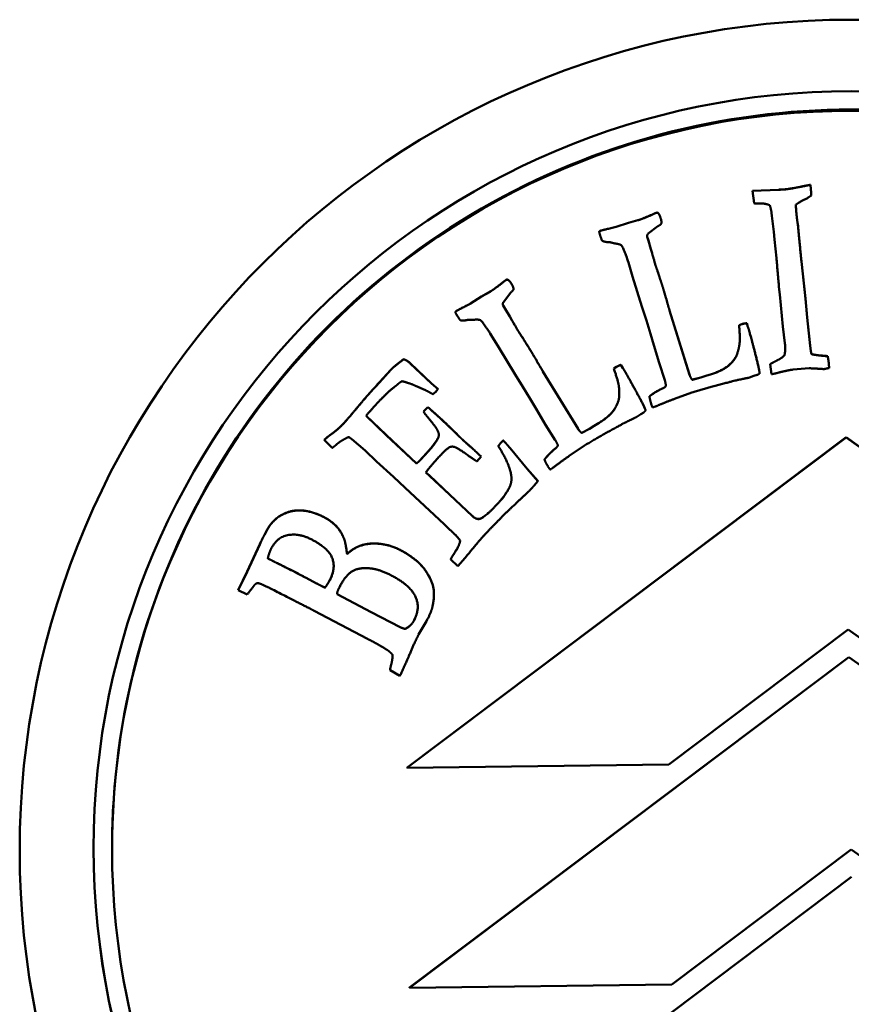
# Model space of a CAD drawing. Header units: millimetres. Extents: x 1253 to 6290, y 2267 to 4241.
# Tile 4 of 14: x 2718 to 2740, y 2653 to 2679. Entities that reach past the tile are written whole.
import ezdxf

# ---------------------------------------------------------------- set-up
doc = ezdxf.new("R2010")
doc.units = ezdxf.units.MM
doc.layers.add('Visibile (ISO)', color=7, linetype='Continuous', lineweight=50)
doc.layers.add('Visibile sottile (ISO)', color=7, linetype='Continuous', lineweight=35)

msp = doc.modelspace()

# ---------------------------------------------------------------- linework, layer by layer
at = {"layer": 'Visibile (ISO)'}
for p, q in [((2738.978, 2674.668), (2738.965, 2674.788)), ((2738.965, 2674.788), (2738.965, 2674.785)), ((2738.965, 2674.785), (2738.978, 2674.665)), ((2738.112, 2674.655), (2737.401, 2674.623)), ((2737.401, 2674.621), (2738.112, 2674.653)), ((2737.401, 2674.623), (2737.401, 2674.621)), ((2737.44, 2674.287), (2737.401, 2674.621)), ((2738.991, 2674.5), (2738.991, 2674.498)), ((2734.708, 2673.994), (2734.708, 2673.991)), ((2734.85, 2674.016), (2734.85, 2674.014)), ((2737.922, 2673.944), (2737.901, 2674.106)), ((2737.976, 2673.512), (2737.922, 2673.944)), ((2734.046, 2673.758), (2733.71, 2673.647)), ((2733.71, 2673.645), (2734.046, 2673.755)), ((2733.71, 2673.647), (2733.71, 2673.645)), ((2734.299, 2673.828), (2734.046, 2673.758)), ((2734.046, 2673.755), (2734.299, 2673.826)), ((2734.046, 2673.758), (2734.046, 2673.755)), ((2734.299, 2673.828), (2734.299, 2673.826)), ((2734.838, 2673.666), (2734.579, 2673.467)), ((2734.934, 2673.776), (2734.934, 2673.774)), ((2738.629, 2673.699), (2738.629, 2673.697)), ((2733.25, 2673.515), (2733.25, 2673.513)), ((2734.582, 2673.276), (2734.549, 2673.379)), ((2734.549, 2673.379), (2734.549, 2673.377)), ((2734.549, 2673.377), (2734.582, 2673.274)), ((2737.994, 2673.306), (2737.976, 2673.512)), ((2734.646, 2673.043), (2734.582, 2673.276)), ((2734.582, 2673.276), (2734.582, 2673.274)), ((2734.582, 2673.274), (2734.646, 2673.041)), ((2738.047, 2672.8), (2737.994, 2673.306)), ((2734.68, 2672.937), (2734.646, 2673.043)), ((2734.646, 2673.043), (2734.646, 2673.041)), ((2734.646, 2673.041), (2734.68, 2672.934)), ((2734.042, 2672.679), (2734.027, 2672.728)), ((2734.155, 2672.308), (2734.042, 2672.679)), ((2734.74, 2672.734), (2734.74, 2672.732)), ((2738.834, 2671.706), (2738.724, 2672.709)), ((2738.724, 2672.706), (2738.834, 2671.704)), ((2734.404, 2671.491), (2734.155, 2672.308)), ((2730.653, 2672.155), (2730.653, 2672.153)), ((2730.786, 2672.212), (2730.786, 2672.209)), ((2730.069, 2671.764), (2729.771, 2671.574)), ((2729.771, 2671.572), (2730.069, 2671.762)), ((2730.297, 2671.895), (2730.069, 2671.764)), ((2730.069, 2671.762), (2730.297, 2671.893)), ((2730.069, 2671.764), (2730.069, 2671.762)), ((2730.297, 2671.895), (2730.297, 2671.893)), ((2730.859, 2671.87), (2730.657, 2671.613)), ((2730.931, 2671.967), (2730.931, 2671.965)), ((2738.141, 2671.818), (2738.115, 2672.023)), ((2738.224, 2670.947), (2738.141, 2671.818)), ((2729.771, 2671.574), (2729.771, 2671.572)), ((2730.707, 2671.429), (2730.651, 2671.52)), ((2730.651, 2671.52), (2730.651, 2671.518)), ((2730.651, 2671.518), (2730.707, 2671.426)), ((2738.879, 2671.195), (2738.834, 2671.706)), ((2738.834, 2671.706), (2738.834, 2671.704)), ((2738.834, 2671.704), (2738.879, 2671.193)), ((2729.357, 2671.334), (2729.357, 2671.332)), ((2730.827, 2671.219), (2730.707, 2671.429)), ((2730.707, 2671.429), (2730.707, 2671.426)), ((2730.707, 2671.426), (2730.827, 2671.217)), ((2734.528, 2671.11), (2734.404, 2671.491)), ((2735.697, 2669.647), (2735.157, 2671.383)), ((2735.157, 2671.381), (2735.697, 2669.645)), ((2730.886, 2671.124), (2730.827, 2671.219)), ((2730.827, 2671.219), (2730.827, 2671.217)), ((2730.827, 2671.217), (2730.886, 2671.121)), ((2734.637, 2670.752), (2734.528, 2671.11)), ((2737.113, 2671.016), (2737.035, 2670.991)), ((2737.035, 2670.989), (2737.113, 2671.014)), ((2737.035, 2670.991), (2737.035, 2670.989)), ((2737.277, 2670.941), (2737.246, 2671.04)), ((2737.246, 2671.04), (2737.246, 2671.037)), ((2737.246, 2671.037), (2737.277, 2670.939)), ((2738.963, 2670.433), (2738.879, 2671.195)), ((2738.879, 2671.195), (2738.879, 2671.193)), ((2738.879, 2671.193), (2738.963, 2670.431)), ((2730.33, 2670.717), (2730.303, 2670.761)), ((2730.53, 2670.385), (2730.33, 2670.717)), ((2730.993, 2670.942), (2730.993, 2670.939)), ((2734.733, 2670.448), (2734.637, 2670.752)), ((2738.276, 2670.497), (2738.224, 2670.947)), ((2734.872, 2669.967), (2734.733, 2670.448)), ((2738.978, 2670.291), (2738.963, 2670.433)), ((2738.963, 2670.431), (2738.978, 2670.289)), ((2730.972, 2669.655), (2730.53, 2670.385)), ((2736.996, 2670.256), (2736.996, 2670.254)), ((2738.263, 2670.169), (2738.263, 2670.166)), ((2738.996, 2670.202), (2738.996, 2670.2)), ((2739.278, 2670.163), (2739.278, 2670.16)), ((2727.957, 2670.064), (2727.957, 2670.062)), ((2728.715, 2669.41), (2728.137, 2669.954)), ((2728.137, 2669.951), (2728.715, 2669.408)), ((2733.893, 2669.825), (2733.838, 2669.913)), ((2733.838, 2669.913), (2733.838, 2669.911)), ((2733.838, 2669.911), (2733.893, 2669.823)), ((2735.024, 2669.5), (2734.872, 2669.967)), ((2737.88, 2669.934), (2737.88, 2669.931)), ((2737.909, 2669.657), (2737.88, 2669.931)), ((2739.435, 2670.149), (2739.435, 2670.146)), ((2727.609, 2669.776), (2727.305, 2669.441)), ((2727.305, 2669.439), (2727.609, 2669.774)), ((2727.609, 2669.776), (2727.609, 2669.774)), ((2731.186, 2669.316), (2730.972, 2669.655)), ((2732.678, 2668.183), (2731.729, 2669.735)), ((2731.729, 2669.733), (2732.678, 2668.181)), ((2733.715, 2669.858), (2733.646, 2669.815)), ((2733.646, 2669.813), (2733.715, 2669.856)), ((2733.646, 2669.815), (2733.646, 2669.813)), ((2736.289, 2669.662), (2736.135, 2669.618)), ((2736.135, 2669.616), (2736.289, 2669.66)), ((2736.289, 2669.662), (2736.289, 2669.66)), ((2737.529, 2669.64), (2737.438, 2669.612)), ((2737.589, 2669.684), (2737.589, 2669.682)), ((2738.936, 2669.821), (2738.498, 2669.784)), ((2739.473, 2669.828), (2739.473, 2669.826)), ((2727.305, 2669.441), (2727.305, 2669.439)), ((2728.831, 2669.307), (2728.715, 2669.41)), ((2728.715, 2669.41), (2728.715, 2669.408)), ((2728.715, 2669.408), (2728.831, 2669.305)), ((2735.997, 2669.57), (2735.771, 2669.512)), ((2735.771, 2669.51), (2735.997, 2669.568)), ((2735.771, 2669.512), (2735.771, 2669.51)), ((2736.135, 2669.618), (2735.997, 2669.57)), ((2735.997, 2669.568), (2736.135, 2669.616)), ((2735.997, 2669.57), (2735.997, 2669.568)), ((2736.135, 2669.618), (2736.135, 2669.616)), ((2737.438, 2669.612), (2737.316, 2669.568)), ((2728.546, 2669.229), (2728.281, 2669.343)), ((2728.881, 2669.257), (2728.816, 2669.176)), ((2728.881, 2669.26), (2728.831, 2669.307)), ((2728.831, 2669.307), (2728.831, 2669.305)), ((2728.831, 2669.305), (2728.881, 2669.257)), ((2728.881, 2669.26), (2728.881, 2669.257)), ((2731.38, 2668.995), (2731.186, 2669.316)), ((2733.788, 2669.092), (2733.788, 2669.09)), ((2735.759, 2669.162), (2735.284, 2668.99)), ((2731.547, 2668.724), (2731.38, 2668.995)), ((2734.612, 2669.06), (2734.612, 2669.058)), ((2728.511, 2668.666), (2728.494, 2668.641)), ((2728.494, 2668.639), (2728.511, 2668.664)), ((2728.494, 2668.641), (2728.494, 2668.639)), ((2728.615, 2668.77), (2728.511, 2668.666)), ((2728.511, 2668.664), (2728.615, 2668.768)), ((2728.511, 2668.666), (2728.511, 2668.664)), ((2728.615, 2668.77), (2728.615, 2668.768)), ((2731.799, 2668.292), (2731.547, 2668.724)), ((2734.375, 2668.576), (2734.267, 2668.504)), ((2734.455, 2668.626), (2734.375, 2668.576)), ((2734.505, 2668.679), (2734.505, 2668.677)), ((2734.775, 2668.784), (2734.738, 2668.773)), ((2726.939, 2668.528), (2727.488, 2668.011)), ((2727.488, 2668.014), (2726.94, 2668.53)), ((2733.248, 2668.343), (2733.11, 2668.263)), ((2733.11, 2668.261), (2733.248, 2668.341)), ((2733.248, 2668.343), (2733.248, 2668.341)), ((2732.061, 2667.876), (2731.799, 2668.292)), ((2732.988, 2668.182), (2732.783, 2668.071)), ((2732.783, 2668.069), (2732.988, 2668.18)), ((2732.783, 2668.071), (2732.783, 2668.069)), ((2733.11, 2668.263), (2732.988, 2668.182)), ((2732.988, 2668.18), (2733.11, 2668.261)), ((2732.988, 2668.182), (2732.988, 2668.18)), ((2733.11, 2668.263), (2733.11, 2668.261)), ((2725.809, 2667.884), (2725.809, 2667.882)), ((2726.023, 2667.663), (2725.809, 2667.882)), ((2726.915, 2667.592), (2726.552, 2667.898)), ((2728.304, 2667.245), (2727.488, 2668.014)), ((2727.488, 2668.011), (2728.304, 2667.243)), ((2739.93, 2667.952), (2728.043, 2659.003)), ((2728.043, 2659.001), (2739.93, 2667.95)), ((2730.655, 2667.868), (2730.655, 2667.865)), ((2739.93, 2667.95), (2739.93, 2667.952)), ((2752.04, 2659.308), (2739.93, 2667.952)), ((2739.93, 2667.95), (2752.04, 2659.306)), ((2727.226, 2667.293), (2726.915, 2667.592)), ((2730.519, 2667.711), (2730.519, 2667.709)), ((2730.838, 2667.66), (2730.762, 2667.749)), ((2730.762, 2667.749), (2730.762, 2667.747)), ((2730.762, 2667.747), (2730.838, 2667.658)), ((2731.303, 2667.098), (2730.838, 2667.66)), ((2730.838, 2667.658), (2731.303, 2667.095)), ((2732.856, 2667.729), (2732.439, 2667.446)), ((2727.684, 2666.88), (2727.226, 2667.293)), ((2728.304, 2667.245), (2728.304, 2667.243)), ((2730.058, 2667.427), (2729.937, 2667.298)), ((2730.058, 2667.429), (2729.995, 2667.488)), ((2729.995, 2667.486), (2730.058, 2667.427)), ((2730.058, 2667.429), (2730.058, 2667.427)), ((2731.77, 2667.349), (2731.77, 2667.347)), ((2728.561, 2667.001), (2728.655, 2666.912)), ((2728.655, 2666.915), (2728.562, 2667.002)), ((2731.59, 2666.768), (2731.303, 2667.098)), ((2731.303, 2667.098), (2731.303, 2667.095)), ((2731.303, 2667.095), (2731.59, 2666.766)), ((2731.996, 2667.121), (2731.963, 2667.101)), ((2727.995, 2666.582), (2727.684, 2666.88)), ((2729.208, 2666.395), (2728.655, 2666.915)), ((2728.655, 2666.912), (2729.208, 2666.392)), ((2731.59, 2666.768), (2731.59, 2666.766)), ((2729.052, 2665.598), (2727.995, 2666.582)), ((2729.81, 2665.827), (2729.208, 2666.395)), ((2729.208, 2666.392), (2729.81, 2665.825)), ((2724.534, 2665.772), (2724.534, 2665.77)), ((2730.002, 2665.742), (2730.002, 2665.739)), ((2724.267, 2665.45), (2724.192, 2665.309)), ((2724.192, 2665.307), (2724.267, 2665.448)), ((2724.267, 2665.45), (2724.267, 2665.448)), ((2729.133, 2665.515), (2729.052, 2665.598)), ((2724.104, 2665.141), (2724.063, 2665.056)), ((2724.063, 2665.053), (2724.104, 2665.139)), ((2724.104, 2665.141), (2724.104, 2665.139)), ((2724.192, 2665.307), (2724.192, 2665.309)), ((2724.063, 2665.056), (2723.721, 2664.315)), ((2723.721, 2664.313), (2724.063, 2665.053)), ((2726.425, 2664.793), (2726.425, 2664.791)), ((2729.23, 2664.645), (2729.23, 2664.643)), ((2729.421, 2664.463), (2729.23, 2664.643)), ((2729.619, 2664.691), (2729.421, 2664.463)), ((2729.689, 2664.767), (2729.619, 2664.691)), ((2723.721, 2664.315), (2723.477, 2663.815)), ((2723.477, 2663.813), (2723.721, 2664.313)), ((2723.721, 2664.315), (2723.721, 2664.313)), ((2725.318, 2664.145), (2725.6, 2663.996)), ((2725.6, 2663.994), (2725.318, 2664.143)), ((2723.477, 2663.815), (2723.477, 2663.813)), ((2723.721, 2663.694), (2723.477, 2663.813)), ((2725.827, 2663.879), (2725.827, 2663.881)), ((2726.156, 2663.702), (2727.075, 2663.218)), ((2726.156, 2663.7), (2726.156, 2663.702)), ((2727.075, 2663.215), (2726.156, 2663.7)), ((2728.778, 2663.703), (2728.778, 2663.701)), ((2726.978, 2662.497), (2725.535, 2663.253)), ((2727.075, 2663.218), (2727.86, 2662.813)), ((2727.86, 2662.811), (2727.075, 2663.215)), ((2728.576, 2662.974), (2728.363, 2662.609)), ((2728, 2662.761), (2728, 2662.764)), ((2739.99, 2662.744), (2735.139, 2659.091)), ((2744.933, 2659.215), (2739.99, 2662.744)), ((2740.005, 2662.002), (2728.117, 2653.053)), ((2728.117, 2653.05), (2740.005, 2662)), ((2740.005, 2662), (2740.005, 2662.002)), ((2752.116, 2653.357), (2740.005, 2662.002)), ((2740.005, 2662), (2752.116, 2653.354)), ((2727.59, 2661.645), (2727.59, 2661.643)), ((2727.858, 2661.496), (2727.59, 2661.643)), ((2735.139, 2659.091), (2728.043, 2659.001)), ((2728.043, 2659.001), (2728.043, 2659.003)), ((2720.066, 2656.796), (2720.066, 2656.829)), ((2740.066, 2656.794), (2735.213, 2653.14)), ((2745.009, 2653.265), (2740.066, 2656.794)), ((2740.081, 2656.052), (2728.193, 2647.103)), ((2728.193, 2647.1), (2740.081, 2656.05)), ((2735.213, 2653.14), (2728.117, 2653.05)), ((2728.117, 2653.053), (2728.117, 2653.05))]:
    msp.add_line(p, q, dxfattribs=at)
for centre, major_axis in [((2740.066, 2656.762), (22.5, 0)), ((2740.066, 2656.826), (-20.5, 0)), ((2740.066, 2656.796), (20, 0))]:
    msp.add_ellipse(centre, major_axis=major_axis, ratio=0.999753, dxfattribs=at)
for centre, major_axis, start_param, end_param in [((2740.066, 2656.829), (20, 0), 0, 3.141593), ((2724.504, 2664.999), (-0.425, 0), 5.797692, 5.940276), ((2724.504, 2664.996), (-0.425, 0), 5.797692, 5.940276), ((2740.066, 2656.829), (-20.5, 0), 0.000078, 3.141515)]:
    msp.add_ellipse(centre, major_axis=major_axis, ratio=0.999753, start_param=start_param, end_param=end_param, dxfattribs=at)
for points in [[(2738.74, 2674.742), (2738.422, 2674.679), (2738.276, 2674.663)], [(2738.276, 2674.661), (2738.422, 2674.676), (2738.74, 2674.74)], [(2738.965, 2674.788), (2738.919, 2674.778), (2738.74, 2674.742)], [(2738.74, 2674.74), (2738.919, 2674.776), (2738.965, 2674.785)], [(2738.276, 2674.663), (2738.242, 2674.66), (2738.112, 2674.655)], [(2738.112, 2674.653), (2738.242, 2674.658), (2738.276, 2674.661)], [(2738.991, 2674.498), (2738.898, 2674.432), (2738.655, 2674.311), (2738.575, 2674.251)], [(2738.991, 2674.5), (2738.985, 2674.603), (2738.978, 2674.668)], [(2738.978, 2674.665), (2738.985, 2674.601), (2738.991, 2674.498)], [(2737.527, 2674.284), (2737.475, 2674.282), (2737.44, 2674.287)], [(2737.871, 2674.229), (2737.76, 2674.291), (2737.527, 2674.284)], [(2737.901, 2674.106), (2737.893, 2674.144), (2737.871, 2674.229)], [(2738.575, 2674.251), (2738.572, 2674.151), (2738.592, 2673.966)], [(2738.592, 2673.969), (2738.575, 2674.131), (2738.575, 2674.228)], [(2734.708, 2673.994), (2734.463, 2673.88), (2734.299, 2673.828)], [(2734.299, 2673.826), (2734.463, 2673.878), (2734.708, 2673.991)], [(2734.791, 2674.029), (2734.779, 2674.025), (2734.708, 2673.994)], [(2734.708, 2673.991), (2734.779, 2674.023), (2734.791, 2674.027)], [(2734.85, 2674.016), (2734.828, 2674.041), (2734.791, 2674.029)], [(2734.791, 2674.027), (2734.828, 2674.039), (2734.85, 2674.014)], [(2734.916, 2673.879), (2734.883, 2673.981), (2734.85, 2674.016)], [(2734.85, 2674.014), (2734.883, 2673.979), (2734.916, 2673.876)], [(2738.629, 2673.699), (2738.609, 2673.801), (2738.592, 2673.969)], [(2738.592, 2673.966), (2738.609, 2673.799), (2738.629, 2673.697)], [(2733.71, 2673.647), (2733.343, 2673.563), (2733.29, 2673.546)], [(2733.29, 2673.544), (2733.343, 2673.561), (2733.71, 2673.645)], [(2734.931, 2673.741), (2734.923, 2673.711), (2734.838, 2673.666)], [(2734.934, 2673.776), (2734.934, 2673.82), (2734.916, 2673.879)], [(2734.916, 2673.876), (2734.942, 2673.794), (2734.931, 2673.741)], [(2738.724, 2672.709), (2738.688, 2673.056), (2738.629, 2673.699)], [(2738.629, 2673.697), (2738.688, 2673.053), (2738.724, 2672.706)], [(2733.29, 2673.546), (2733.265, 2673.538), (2733.25, 2673.515)], [(2733.25, 2673.513), (2733.265, 2673.536), (2733.29, 2673.544)], [(2733.274, 2673.421), (2733.265, 2673.45), (2733.25, 2673.513)], [(2733.324, 2673.279), (2733.29, 2673.372), (2733.274, 2673.421)], [(2734.579, 2673.467), (2734.57, 2673.455), (2734.547, 2673.426)], [(2734.547, 2673.426), (2734.547, 2673.398), (2734.549, 2673.377)], [(2734.549, 2673.379), (2734.547, 2673.397), (2734.547, 2673.419)], [(2733.463, 2673.237), (2733.371, 2673.244), (2733.324, 2673.279)], [(2733.586, 2673.222), (2733.517, 2673.24), (2733.463, 2673.237)], [(2733.693, 2673.197), (2733.68, 2673.197), (2733.586, 2673.222)], [(2734.027, 2672.728), (2733.888, 2673.109), (2733.832, 2673.173), (2733.693, 2673.197)], [(2734.74, 2672.734), (2734.685, 2672.92), (2734.68, 2672.937)], [(2734.68, 2672.934), (2734.685, 2672.918), (2734.74, 2672.732)], [(2734.765, 2672.638), (2734.75, 2672.687), (2734.74, 2672.734)], [(2734.74, 2672.732), (2734.75, 2672.685), (2734.765, 2672.636)], [(2734.832, 2672.442), (2734.783, 2672.581), (2734.765, 2672.638)], [(2734.765, 2672.636), (2734.783, 2672.578), (2734.832, 2672.44)], [(2738.115, 2672.023), (2738.05, 2672.774), (2738.047, 2672.8)], [(2734.957, 2672.061), (2734.905, 2672.226), (2734.832, 2672.442)], [(2734.832, 2672.44), (2734.905, 2672.223), (2734.957, 2672.059)], [(2730.653, 2672.155), (2730.444, 2671.985), (2730.297, 2671.895)], [(2730.297, 2671.893), (2730.444, 2671.983), (2730.653, 2672.153)], [(2730.726, 2672.21), (2730.715, 2672.203), (2730.653, 2672.155)], [(2730.653, 2672.153), (2730.715, 2672.201), (2730.726, 2672.208)], [(2730.786, 2672.212), (2730.759, 2672.23), (2730.726, 2672.21)], [(2730.726, 2672.208), (2730.759, 2672.228), (2730.786, 2672.209)], [(2730.883, 2672.095), (2730.827, 2672.186), (2730.786, 2672.212)], [(2730.786, 2672.209), (2730.827, 2672.184), (2730.883, 2672.092)], [(2730.931, 2671.967), (2730.929, 2672.021), (2730.883, 2672.095)], [(2730.883, 2672.092), (2730.929, 2672.019), (2730.931, 2671.965)], [(2735.086, 2671.623), (2735.018, 2671.868), (2734.957, 2672.061)], [(2734.957, 2672.059), (2735.018, 2671.866), (2735.086, 2671.621)], [(2730.931, 2671.965), (2730.93, 2671.934), (2730.859, 2671.87)], [(2729.771, 2671.574), (2729.436, 2671.403), (2729.388, 2671.374)], [(2729.388, 2671.371), (2729.436, 2671.401), (2729.771, 2671.572)], [(2730.657, 2671.613), (2730.651, 2671.599), (2730.637, 2671.565)], [(2730.651, 2671.52), (2730.643, 2671.54), (2730.637, 2671.566)], [(2730.637, 2671.565), (2730.643, 2671.539), (2730.651, 2671.518)], [(2735.157, 2671.383), (2735.11, 2671.531), (2735.086, 2671.623)], [(2735.086, 2671.621), (2735.11, 2671.529), (2735.157, 2671.381)], [(2729.388, 2671.374), (2729.366, 2671.36), (2729.357, 2671.334)], [(2729.357, 2671.332), (2729.366, 2671.358), (2729.388, 2671.371)], [(2729.403, 2671.249), (2729.387, 2671.274), (2729.357, 2671.332)], [(2729.486, 2671.123), (2729.43, 2671.205), (2729.403, 2671.249)], [(2729.632, 2671.117), (2729.54, 2671.101), (2729.486, 2671.123)], [(2729.754, 2671.131), (2729.683, 2671.133), (2729.632, 2671.117)], [(2729.865, 2671.134), (2729.851, 2671.131), (2729.754, 2671.131)], [(2730.303, 2670.761), (2730.075, 2671.097), (2730.005, 2671.144), (2729.865, 2671.134)], [(2730.993, 2670.942), (2730.895, 2671.109), (2730.886, 2671.124)], [(2730.886, 2671.121), (2730.895, 2671.107), (2730.993, 2670.939)], [(2736.996, 2670.254), (2737.043, 2670.391), (2737.063, 2670.672), (2737.035, 2670.989)], [(2737.246, 2671.04), (2737.17, 2671.034), (2737.113, 2671.016)], [(2737.113, 2671.014), (2737.17, 2671.032), (2737.246, 2671.037)], [(2731.042, 2670.855), (2731.014, 2670.899), (2730.993, 2670.942)], [(2730.993, 2670.939), (2731.014, 2670.897), (2731.042, 2670.853)], [(2731.154, 2670.681), (2731.073, 2670.804), (2731.042, 2670.855)], [(2731.042, 2670.853), (2731.073, 2670.802), (2731.154, 2670.679)], [(2737.525, 2670.012), (2737.36, 2670.678), (2737.277, 2670.941)], [(2737.277, 2670.939), (2737.36, 2670.676), (2737.525, 2670.009)], [(2731.368, 2670.343), (2731.278, 2670.489), (2731.154, 2670.681)], [(2731.154, 2670.679), (2731.278, 2670.487), (2731.368, 2670.341)], [(2738.263, 2670.166), (2738.297, 2670.291), (2738.276, 2670.497)], [(2731.601, 2669.95), (2731.475, 2670.17), (2731.368, 2670.343)], [(2731.368, 2670.341), (2731.475, 2670.168), (2731.601, 2669.947)], [(2736.996, 2670.256), (2736.979, 2670.138), (2736.846, 2669.987)], [(2736.846, 2669.985), (2736.979, 2670.135), (2736.996, 2670.254)], [(2738.263, 2670.169), (2738.192, 2670.096), (2738.036, 2670.019)], [(2738.036, 2670.017), (2738.192, 2670.094), (2738.263, 2670.166)], [(2738.284, 2670.352), (2738.284, 2670.245), (2738.263, 2670.169)], [(2738.996, 2670.202), (2738.981, 2670.261), (2738.978, 2670.291)], [(2738.978, 2670.289), (2738.981, 2670.259), (2738.996, 2670.2)], [(2739.278, 2670.163), (2739.151, 2670.171), (2738.996, 2670.202)], [(2738.996, 2670.2), (2739.151, 2670.169), (2739.278, 2670.16)], [(2739.435, 2670.149), (2739.299, 2670.16), (2739.278, 2670.163)], [(2739.278, 2670.16), (2739.299, 2670.158), (2739.435, 2670.146)], [(2727.957, 2670.064), (2727.713, 2669.886), (2727.609, 2669.776)], [(2727.609, 2669.774), (2727.713, 2669.884), (2727.957, 2670.062)], [(2728.137, 2669.954), (2728.043, 2670.042), (2727.957, 2670.064)], [(2727.957, 2670.062), (2728.043, 2670.04), (2728.137, 2669.951)], [(2731.729, 2669.735), (2731.648, 2669.867), (2731.601, 2669.95)], [(2731.601, 2669.947), (2731.648, 2669.865), (2731.729, 2669.733)], [(2733.838, 2669.913), (2733.767, 2669.89), (2733.715, 2669.858)], [(2733.715, 2669.856), (2733.767, 2669.887), (2733.838, 2669.911)], [(2736.846, 2669.987), (2736.671, 2669.783), (2736.289, 2669.662)], [(2736.289, 2669.66), (2736.671, 2669.78), (2736.846, 2669.985)], [(2737.589, 2669.684), (2737.589, 2669.753), (2737.525, 2670.012)], [(2737.525, 2670.009), (2737.592, 2669.741), (2737.589, 2669.677)], [(2738.036, 2670.019), (2737.929, 2669.965), (2737.88, 2669.934)], [(2737.88, 2669.931), (2737.929, 2669.962), (2738.036, 2670.017)], [(2739.464, 2669.957), (2739.456, 2670.034), (2739.435, 2670.149)], [(2739.435, 2670.146), (2739.456, 2670.032), (2739.464, 2669.955)], [(2739.473, 2669.828), (2739.468, 2669.914), (2739.464, 2669.957)], [(2739.464, 2669.955), (2739.468, 2669.912), (2739.473, 2669.826)], [(2733.788, 2669.09), (2733.8, 2669.234), (2733.75, 2669.512), (2733.646, 2669.813)], [(2734.361, 2668.985), (2734.038, 2669.591), (2733.893, 2669.825)], [(2733.893, 2669.823), (2734.038, 2669.589), (2734.361, 2668.983)], [(2735.771, 2669.512), (2735.732, 2669.536), (2735.697, 2669.647)], [(2735.697, 2669.645), (2735.732, 2669.534), (2735.771, 2669.51)], [(2737.589, 2669.677), (2737.541, 2669.644), (2737.529, 2669.64)], [(2738.121, 2669.705), (2737.96, 2669.667), (2737.909, 2669.657)], [(2738.498, 2669.784), (2738.365, 2669.77), (2738.121, 2669.705)], [(2739.272, 2669.804), (2739.233, 2669.805), (2738.936, 2669.821)], [(2739.337, 2669.798), (2739.316, 2669.796), (2739.272, 2669.804)], [(2739.426, 2669.816), (2739.346, 2669.799), (2739.337, 2669.798)], [(2739.473, 2669.826), (2739.443, 2669.822), (2739.426, 2669.816)], [(2727.305, 2669.441), (2727.001, 2669.118), (2726.645, 2668.689)], [(2726.645, 2668.687), (2727.001, 2669.116), (2727.305, 2669.439)], [(2727.783, 2669.374), (2727.762, 2669.358), (2727.664, 2669.279)], [(2727.914, 2669.469), (2727.854, 2669.443), (2727.783, 2669.374)], [(2728.281, 2669.343), (2728.117, 2669.42), (2727.914, 2669.469)], [(2735.057, 2669.352), (2735.042, 2669.442), (2735.024, 2669.5)], [(2737.024, 2669.508), (2736.977, 2669.498), (2736.149, 2669.286), (2735.759, 2669.162)], [(2737.316, 2669.568), (2737.296, 2669.562), (2737.024, 2669.508)], [(2727.664, 2669.279), (2727.482, 2669.13), (2727.299, 2668.936)], [(2728.751, 2669.119), (2728.68, 2669.157), (2728.546, 2669.229)], [(2728.816, 2669.176), (2728.801, 2669.16), (2728.751, 2669.119)], [(2733.792, 2669.185), (2733.792, 2669.139), (2733.788, 2669.092)], [(2734.948, 2669.27), (2734.923, 2669.262), (2734.675, 2669.116), (2734.612, 2669.06)], [(2734.612, 2669.058), (2734.675, 2669.114), (2734.923, 2669.26), (2734.948, 2669.268)], [(2735.057, 2669.354), (2735.038, 2669.299), (2734.948, 2669.27)], [(2734.948, 2669.268), (2735.038, 2669.297), (2735.057, 2669.352)], [(2727.299, 2668.936), (2727.092, 2668.716), (2726.939, 2668.528)], [(2733.709, 2668.793), (2733.801, 2668.971), (2733.788, 2669.09)], [(2733.79, 2669.062), (2733.789, 2668.951), (2733.709, 2668.795)], [(2734.505, 2668.679), (2734.492, 2668.742), (2734.361, 2668.985)], [(2734.361, 2668.983), (2734.492, 2668.739), (2734.505, 2668.677)], [(2734.665, 2668.831), (2734.617, 2668.983), (2734.612, 2669.058)], [(2734.692, 2668.762), (2734.675, 2668.802), (2734.665, 2668.831)], [(2735.284, 2668.99), (2735.009, 2668.89), (2734.775, 2668.784)], [(2726.645, 2668.689), (2726.406, 2668.405), (2726.347, 2668.342)], [(2726.347, 2668.34), (2726.406, 2668.403), (2726.645, 2668.687)], [(2728.846, 2668.189), (2728.798, 2668.264), (2728.494, 2668.639)], [(2728.998, 2668.422), (2728.869, 2668.543), (2728.615, 2668.77)], [(2728.615, 2668.768), (2728.869, 2668.541), (2728.998, 2668.419)], [(2733.709, 2668.795), (2733.589, 2668.554), (2733.248, 2668.343)], [(2733.248, 2668.341), (2733.589, 2668.552), (2733.709, 2668.793)], [(2734.505, 2668.677), (2734.466, 2668.633), (2734.455, 2668.626)], [(2734.738, 2668.773), (2734.726, 2668.769), (2734.692, 2668.762)], [(2726.347, 2668.342), (2726.17, 2668.154), (2726.002, 2668.039)], [(2726.002, 2668.037), (2726.17, 2668.152), (2726.347, 2668.34)], [(2729.5, 2667.937), (2729.453, 2667.981), (2729.289, 2668.147), (2728.998, 2668.422)], [(2728.998, 2668.419), (2729.289, 2668.145), (2729.453, 2667.979), (2729.5, 2667.935)], [(2733.998, 2668.374), (2733.956, 2668.353), (2733.205, 2667.944), (2732.856, 2667.729)], [(2734.267, 2668.504), (2734.249, 2668.493), (2733.998, 2668.374)], [(2726.002, 2668.039), (2725.916, 2667.979), (2725.809, 2667.884)], [(2725.809, 2667.882), (2725.916, 2667.976), (2726.002, 2668.037)], [(2728.387, 2667.313), (2728.695, 2667.639), (2728.917, 2667.951), (2728.907, 2668.084), (2728.846, 2668.189)], [(2732.783, 2668.071), (2732.739, 2668.084), (2732.678, 2668.183)], [(2732.678, 2668.181), (2732.739, 2668.082), (2732.783, 2668.069)], [(2726.333, 2667.891), (2726.207, 2667.821), (2726.109, 2667.729)], [(2726.405, 2667.93), (2726.378, 2667.914), (2726.333, 2667.891)], [(2726.493, 2667.948), (2726.444, 2667.959), (2726.405, 2667.93)], [(2726.552, 2667.898), (2726.54, 2667.91), (2726.493, 2667.948)], [(2729.995, 2667.488), (2729.917, 2667.562), (2729.575, 2667.866), (2729.5, 2667.937)], [(2729.5, 2667.935), (2729.575, 2667.864), (2729.917, 2667.56), (2729.995, 2667.486)], [(2730.595, 2667.811), (2730.563, 2667.777), (2730.519, 2667.711)], [(2730.519, 2667.709), (2730.563, 2667.774), (2730.595, 2667.809)], [(2730.655, 2667.868), (2730.613, 2667.83), (2730.595, 2667.811)], [(2730.595, 2667.809), (2730.613, 2667.828), (2730.655, 2667.865)], [(2730.762, 2667.749), (2730.718, 2667.796), (2730.655, 2667.868)], [(2730.655, 2667.865), (2730.718, 2667.794), (2730.762, 2667.747)], [(2732.129, 2667.741), (2732.093, 2667.825), (2732.061, 2667.876)], [(2726.109, 2667.729), (2726.074, 2667.698), (2726.023, 2667.663)], [(2729.199, 2667.685), (2729.145, 2667.665), (2728.926, 2667.433)], [(2729.343, 2667.686), (2729.272, 2667.711), (2729.199, 2667.685)], [(2729.725, 2667.444), (2729.435, 2667.652), (2729.343, 2667.686)], [(2730.851, 2667.012), (2730.778, 2667.311), (2730.519, 2667.709)], [(2732.044, 2667.635), (2732.022, 2667.621), (2731.818, 2667.419), (2731.77, 2667.349)], [(2731.77, 2667.347), (2731.818, 2667.417), (2732.022, 2667.619), (2732.044, 2667.633)], [(2732.129, 2667.741), (2732.124, 2667.684), (2732.044, 2667.635)], [(2732.044, 2667.633), (2732.125, 2667.682), (2732.129, 2667.741)], [(2728.387, 2667.315), (2728.358, 2667.284), (2728.304, 2667.245)], [(2728.304, 2667.243), (2728.358, 2667.281), (2728.387, 2667.313)], [(2728.926, 2667.433), (2728.669, 2667.16), (2728.561, 2667.001)], [(2729.937, 2667.298), (2729.887, 2667.333), (2729.725, 2667.444)], [(2731.878, 2667.14), (2731.794, 2667.275), (2731.77, 2667.347)], [(2732.439, 2667.446), (2732.196, 2667.281), (2731.996, 2667.121)], [(2730.832, 2666.621), (2730.907, 2666.782), (2730.851, 2667.012)], [(2731.92, 2667.08), (2731.894, 2667.114), (2731.878, 2667.14)], [(2731.963, 2667.101), (2731.952, 2667.094), (2731.92, 2667.08)], [(2730.875, 2666.829), (2730.875, 2666.715), (2730.832, 2666.623)], [(2731.59, 2666.766), (2731.487, 2666.638), (2731.425, 2666.572)], [(2730.832, 2666.623), (2730.726, 2666.391), (2730.49, 2666.14)], [(2730.49, 2666.138), (2730.726, 2666.389), (2730.832, 2666.621)], [(2731.425, 2666.572), (2731.328, 2666.468), (2730.886, 2666.056)], [(2725.805, 2665.788), (2725.618, 2665.887), (2725.244, 2665.982), (2724.891, 2665.959), (2724.597, 2665.826), (2724.534, 2665.772)], [(2724.534, 2665.77), (2724.597, 2665.824), (2724.891, 2665.956), (2725.244, 2665.98), (2725.618, 2665.885), (2725.805, 2665.786)], [(2730.49, 2666.14), (2730.132, 2665.761), (2730.002, 2665.742)], [(2730.002, 2665.739), (2730.132, 2665.759), (2730.49, 2666.138)], [(2730.886, 2666.056), (2730.574, 2665.763), (2730.164, 2665.327)], [(2724.534, 2665.772), (2724.351, 2665.62), (2724.267, 2665.45)], [(2724.267, 2665.448), (2724.351, 2665.618), (2724.534, 2665.77)], [(2726.349, 2665.194), (2726.276, 2665.388), (2726.011, 2665.68), (2725.805, 2665.788)], [(2725.805, 2665.786), (2726.011, 2665.677), (2726.276, 2665.386), (2726.349, 2665.192)], [(2730.002, 2665.742), (2729.917, 2665.727), (2729.81, 2665.827)], [(2729.81, 2665.825), (2729.917, 2665.725), (2730.002, 2665.739)], [(2729.3, 2665.365), (2729.252, 2665.409), (2729.133, 2665.515)], [(2729.486, 2665.154), (2729.422, 2665.25), (2729.3, 2665.365)], [(2724.192, 2665.309), (2724.14, 2665.22), (2724.128, 2665.197)], [(2724.128, 2665.195), (2724.14, 2665.217), (2724.192, 2665.307)], [(2724.373, 2664.939), (2724.544, 2665.262), (2725.148, 2665.353), (2725.472, 2665.182)], [(2725.472, 2665.182), (2725.929, 2664.941), (2726.127, 2664.403), (2725.954, 2664.075)], [(2726.425, 2664.793), (2726.386, 2665.097), (2726.349, 2665.194)], [(2726.349, 2665.192), (2726.386, 2665.095), (2726.425, 2664.791)], [(2729.486, 2665.154), (2729.473, 2665.029), (2729.328, 2664.813)], [(2729.328, 2664.811), (2729.474, 2665.029), (2729.486, 2665.154)], [(2730.164, 2665.327), (2729.96, 2665.11), (2729.689, 2664.767)], [(2724.28, 2664.671), (2724.323, 2664.843), (2724.373, 2664.939)], [(2727.889, 2664.888), (2727.512, 2665.087), (2726.715, 2665.065), (2726.425, 2664.793)], [(2726.425, 2664.791), (2726.715, 2665.062), (2727.512, 2665.085), (2727.889, 2664.886)], [(2728.33, 2664.588), (2728.114, 2664.77), (2727.889, 2664.888)], [(2727.889, 2664.886), (2728.114, 2664.767), (2728.33, 2664.585)], [(2724.504, 2664.558), (2724.357, 2664.63), (2724.28, 2664.671)], [(2724.281, 2664.673), (2724.357, 2664.632), (2724.504, 2664.56)], [(2728.596, 2664.271), (2728.49, 2664.449), (2728.33, 2664.588)], [(2728.33, 2664.585), (2728.49, 2664.447), (2728.596, 2664.269)], [(2729.328, 2664.813), (2729.25, 2664.692), (2729.23, 2664.645)], [(2729.23, 2664.643), (2729.25, 2664.69), (2729.328, 2664.811)], [(2724.504, 2664.56), (2724.799, 2664.419), (2725.318, 2664.145)], [(2725.318, 2664.143), (2724.799, 2664.416), (2724.504, 2664.558)], [(2725.954, 2664.077), (2726.064, 2664.285), (2726.064, 2664.469)], [(2726.226, 2663.907), (2726.391, 2664.219), (2726.743, 2664.433), (2727.072, 2664.401)], [(2727.072, 2664.401), (2727.313, 2664.376), (2727.637, 2664.205)], [(2725.827, 2663.881), (2725.892, 2663.959), (2725.954, 2664.077)], [(2725.954, 2664.075), (2725.892, 2663.957), (2725.827, 2663.879)], [(2727.637, 2664.205), (2727.953, 2664.038), (2728.3, 2663.67), (2728.365, 2663.231), (2728.232, 2662.98)], [(2728.596, 2664.269), (2728.738, 2664.039), (2728.799, 2663.646), (2728.738, 2663.366)], [(2723.872, 2663.887), (2723.846, 2663.848), (2723.721, 2663.694)], [(2723.984, 2663.999), (2723.93, 2663.979), (2723.872, 2663.887)], [(2724.029, 2664), (2724.007, 2664.006), (2723.984, 2663.999)], [(2724.357, 2663.856), (2724.1, 2663.987), (2724.029, 2664)], [(2725.535, 2663.253), (2725.31, 2663.372), (2724.357, 2663.856)], [(2725.6, 2663.996), (2725.676, 2663.956), (2725.827, 2663.881)], [(2725.827, 2663.879), (2725.676, 2663.954), (2725.6, 2663.994)], [(2726.156, 2663.7), (2726.154, 2663.77), (2726.226, 2663.907)], [(2726.156, 2663.702), (2726.156, 2663.704), (2726.156, 2663.706)], [(2728.232, 2662.982), (2728.339, 2663.183), (2728.339, 2663.364)], [(2728.738, 2663.366), (2728.708, 2663.226), (2728.576, 2662.974)], [(2728, 2662.764), (2728.166, 2662.856), (2728.232, 2662.982)], [(2728.232, 2662.98), (2728.166, 2662.854), (2728, 2662.761)], [(2727.86, 2662.813), (2727.914, 2662.785), (2728, 2662.764)], [(2728, 2662.761), (2727.914, 2662.783), (2727.86, 2662.811)], [(2727.525, 2662.184), (2727.344, 2662.304), (2726.978, 2662.497)], [(2728.363, 2662.609), (2728.238, 2662.372), (2728.1, 2662.027)], [(2727.653, 2662.067), (2727.593, 2662.138), (2727.525, 2662.184)], [(2727.618, 2661.789), (2727.664, 2661.95), (2727.653, 2662.067)], [(2727.655, 2662.022), (2727.655, 2661.92), (2727.618, 2661.791)], [(2728.1, 2662.027), (2728.059, 2661.931), (2727.858, 2661.496)], [(2727.618, 2661.791), (2727.595, 2661.71), (2727.59, 2661.645)], [(2727.59, 2661.643), (2727.595, 2661.708), (2727.618, 2661.789)]]:
    msp.add_open_spline(points, degree=2, dxfattribs=at)
for points, knots in [([(2737.055, 2670.618), (2737.055, 2670.57), (2737.043, 2670.393), (2736.996, 2670.256)], [-1.257038, -1.257038, -1.257038, -1, 0, 0, 0]), ([(2728.912, 2668.013), (2728.911, 2667.945), (2728.695, 2667.641), (2728.387, 2667.315)], [-1.948661, -1.948661, -1.948661, -1, 0, 0, 0]), ([(2728.778, 2663.703), (2728.778, 2663.779), (2728.738, 2664.041), (2728.596, 2664.271)], [-1.335514, -1.335514, -1.335514, -1, 0, 0, 0])]:
    msp.add_open_spline(points, degree=2, knots=knots, dxfattribs=at)
at = {"layer": 'Visibile sottile (ISO)'}
for p, q in [((2738.74, 2674.742), (2738.74, 2674.74)), ((2738.112, 2674.655), (2738.112, 2674.653)), ((2738.276, 2674.663), (2738.276, 2674.661)), ((2738.978, 2674.668), (2738.978, 2674.665)), ((2734.791, 2674.029), (2734.791, 2674.027)), ((2738.592, 2673.969), (2738.592, 2673.966)), ((2734.916, 2673.879), (2734.916, 2673.876)), ((2733.29, 2673.546), (2733.29, 2673.544)), ((2734.68, 2672.934), (2734.68, 2672.937)), ((2734.765, 2672.638), (2734.765, 2672.636)), ((2738.724, 2672.709), (2738.724, 2672.706)), ((2734.832, 2672.442), (2734.832, 2672.44)), ((2730.726, 2672.21), (2730.726, 2672.208)), ((2730.883, 2672.095), (2730.883, 2672.092)), ((2734.957, 2672.061), (2734.957, 2672.059)), ((2735.086, 2671.623), (2735.086, 2671.621)), ((2729.388, 2671.374), (2729.388, 2671.371)), ((2735.157, 2671.383), (2735.157, 2671.381)), ((2730.886, 2671.121), (2730.886, 2671.124)), ((2737.113, 2671.016), (2737.113, 2671.014)), ((2731.042, 2670.855), (2731.042, 2670.853)), ((2737.277, 2670.941), (2737.277, 2670.939)), ((2731.154, 2670.681), (2731.154, 2670.679)), ((2738.963, 2670.433), (2738.963, 2670.431)), ((2731.368, 2670.343), (2731.368, 2670.341)), ((2738.978, 2670.291), (2738.978, 2670.289)), ((2728.137, 2669.954), (2728.137, 2669.951)), ((2731.601, 2669.95), (2731.601, 2669.947)), ((2736.846, 2669.987), (2736.846, 2669.985)), ((2737.525, 2670.012), (2737.525, 2670.009)), ((2738.036, 2670.019), (2738.036, 2670.017)), ((2739.464, 2669.957), (2739.464, 2669.955)), ((2731.729, 2669.735), (2731.729, 2669.733)), ((2733.715, 2669.858), (2733.715, 2669.856)), ((2733.893, 2669.825), (2733.893, 2669.823)), ((2735.697, 2669.647), (2735.697, 2669.645)), ((2734.948, 2669.27), (2734.948, 2669.268)), ((2734.361, 2668.985), (2734.361, 2668.983)), ((2726.645, 2668.689), (2726.645, 2668.687)), ((2733.709, 2668.795), (2733.709, 2668.793)), ((2726.347, 2668.342), (2726.347, 2668.34)), ((2728.998, 2668.422), (2728.998, 2668.419)), ((2726.002, 2668.039), (2726.002, 2668.037)), ((2732.678, 2668.183), (2732.678, 2668.181)), ((2727.488, 2668.014), (2727.488, 2668.011)), ((2729.5, 2667.937), (2729.5, 2667.935)), ((2730.595, 2667.811), (2730.595, 2667.809)), ((2730.838, 2667.66), (2730.838, 2667.658)), ((2732.044, 2667.635), (2732.044, 2667.633)), ((2728.387, 2667.315), (2728.387, 2667.313)), ((2729.995, 2667.488), (2729.995, 2667.486)), ((2728.655, 2666.915), (2728.655, 2666.912)), ((2730.832, 2666.623), (2730.832, 2666.621)), ((2729.208, 2666.392), (2729.208, 2666.395)), ((2730.49, 2666.14), (2730.49, 2666.138)), ((2725.805, 2665.788), (2725.805, 2665.786)), ((2729.81, 2665.827), (2729.81, 2665.825)), ((2724.128, 2665.197), (2724.128, 2665.195)), ((2726.349, 2665.194), (2726.349, 2665.192)), ((2724.063, 2665.056), (2724.063, 2665.053)), ((2727.889, 2664.888), (2727.889, 2664.886)), ((2728.33, 2664.588), (2728.33, 2664.585)), ((2729.328, 2664.813), (2729.328, 2664.811)), ((2724.504, 2664.558), (2724.504, 2664.56)), ((2725.318, 2664.143), (2725.318, 2664.145)), ((2725.954, 2664.077), (2725.954, 2664.075)), ((2728.596, 2664.271), (2728.596, 2664.269)), ((2725.6, 2663.994), (2725.6, 2663.996)), ((2727.075, 2663.215), (2727.075, 2663.218)), ((2728.232, 2662.982), (2728.232, 2662.98)), ((2727.86, 2662.811), (2727.86, 2662.813)), ((2727.618, 2661.791), (2727.618, 2661.789))]:
    msp.add_line(p, q, dxfattribs=at)

doc.saveas('drawing.dxf')
